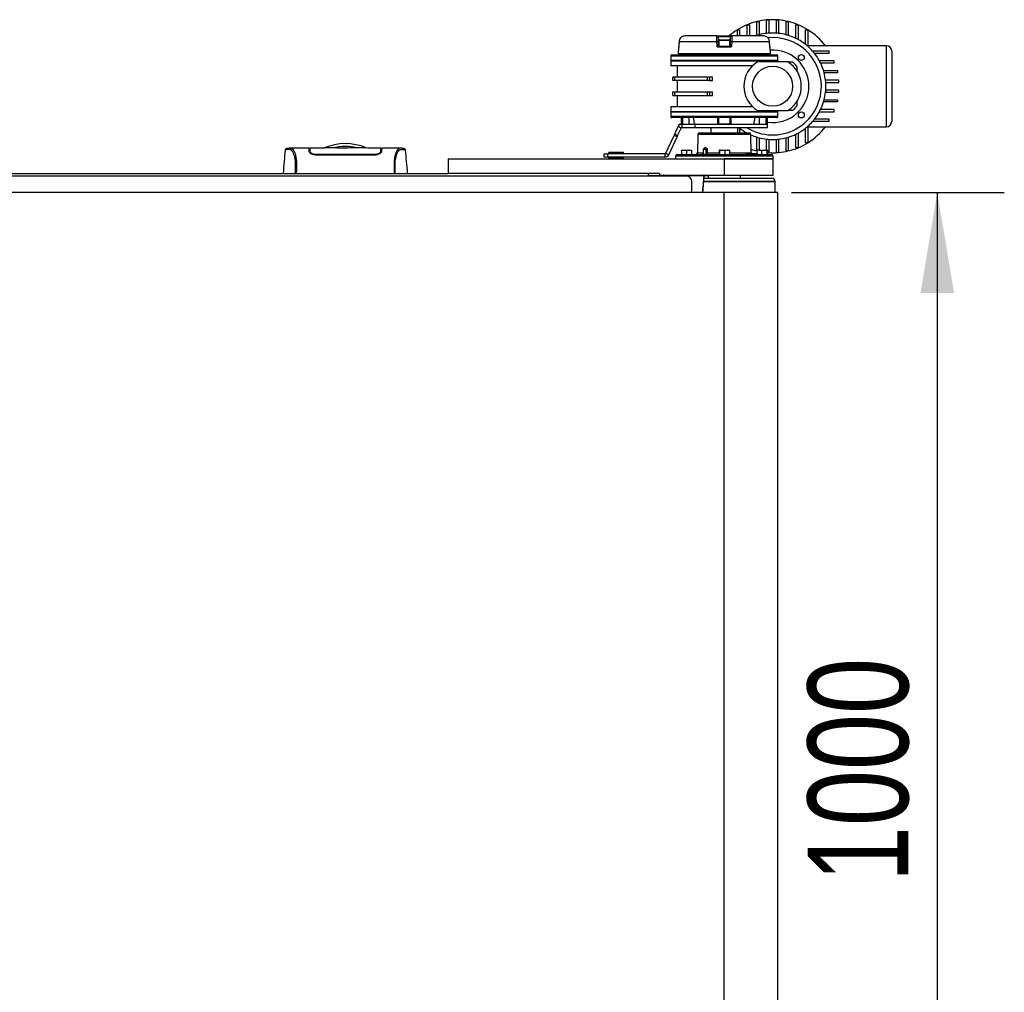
# Model space of a CAD drawing. Header units: millimetres. Extents: x 0 to 420, y 0 to 297.
# Tile 12 of 95: x 198 to 228, y 95 to 124. Entities that reach past the tile are written whole.
import ezdxf

# ---------------------------------------------------------------- set-up
doc = ezdxf.new("R2010")
doc.units = ezdxf.units.MM
doc.layers.add('QUOTE', color=174, linetype='Continuous')
doc.styles.add('SLDTEXTSTYLE3', font='TXT', dxfattribs={"width": 0.75})
doc.dimstyles.new('SLDDIMSTYLE0', dxfattribs={"dimtxt": 3, "dimasz": 3, "dimexe": 0, "dimexo": 0.0625, "dimgap": 0.75, "dimtad": 1, "dimlfac": 30.949255, "dimrnd": 1e-09, "dimzin": 12, "dimdsep": 46, "dimtxsty": 'SLDTEXTSTYLE3', "dimsah": 1, "dimcen": 0.09, "dimadec": 0, "dimazin": 3, "dimtfac": 1, "dimtdec": 3, "dimtofl": 0, "dimtmove": 0, "dimatfit": 3, "dimfxl": 0, "dimfrac": 2, "dimtolj": 1, "dimtzin": 12, "dimarcsym": 0})

# ---------------------------------------------------------------- blocks, each defined once
blk = doc.blocks.new('_D_1')
at = {"layer": 'QUOTE'}
for p, q in [((221.333, 119.08), (227.688, 119.08)), ((225.688, 119.08), (225.688, 86.769)), ((221.333, 86.769), (227.688, 86.769))]:
    blk.add_line(p, q, dxfattribs=at)
for points in [[(225.688, 119.08), (225.188, 116.08), (226.188, 116.08)], [(225.688, 86.769), (226.188, 89.769), (225.188, 89.769)]]:
    blk.add_solid(points, dxfattribs=at)
at = {"layer": 'QUOTE', "insert": (221.821, 98.491), "char_height": 3, "attachment_point": 1, "rotation": 90, "style": 'SLDTEXTSTYLE3'}
blk.add_mtext('1000', dxfattribs=at)

msp = doc.modelspace()

# ---------------------------------------------------------------- linework, layer by layer
at = {"color": 7, "linetype": 'Continuous', "lineweight": 25}
for p, q in [((220.01494, 124.08277), (220.07956, 124.08277)), ((220.01494, 123.7489), (220.01494, 124.08277)), ((220.07956, 124.08277), (220.07956, 123.7489)), ((220.30574, 124.17754), (220.37036, 124.17754)), ((220.30574, 123.76553), (220.30574, 124.17754)), ((220.37036, 124.17754), (220.37036, 123.78397)), ((220.59654, 124.2256), (220.66116, 124.2256)), ((220.59654, 123.82617), (220.59654, 124.2256)), ((220.66116, 124.2256), (220.66116, 123.83211)), ((220.88734, 124.2256), (220.95196, 124.2256)), ((220.88734, 123.83211), (220.88734, 124.2256)), ((220.95196, 124.2256), (220.95196, 123.82617)), ((221.17813, 124.17754), (221.24276, 124.17754)), ((221.17813, 123.78397), (221.17813, 124.17754)), ((221.24276, 124.17754), (221.24276, 123.76553)), ((221.46893, 124.08277), (221.53356, 124.08277)), ((221.46893, 123.67632), (221.46893, 124.08277)), ((221.53356, 124.08277), (221.53356, 123.64308)), ((219.11564, 123.7489), (218.16094, 123.7489)), ((219.11564, 123.7489), (219.55072, 123.7489)), ((219.51841, 123.71715), (219.14795, 123.71715)), ((220.50542, 123.7489), (219.55072, 123.7489)), ((219.72414, 123.93343), (219.78876, 123.93343)), ((219.72414, 123.7489), (219.72414, 123.93343)), ((219.78876, 123.93343), (219.78876, 123.7489)), ((221.75973, 123.93343), (221.82435, 123.93343)), ((221.75973, 123.49382), (221.75973, 123.93343)), ((221.82435, 123.93343), (221.82435, 123.43993)), ((217.9618, 123.40991), (217.9601, 123.21577)), ((217.97219, 123.40991), (217.9618, 123.40991)), ((217.97968, 123.45753), (217.97927, 123.45763)), ((217.98086, 123.5729), (217.97952, 123.4577)), ((219.11296, 123.57274), (217.98104, 123.57274)), ((219.11502, 123.45753), (219.11296, 123.57274)), ((219.15046, 123.57302), (219.15247, 123.45782)), ((219.15247, 123.45782), (219.17162, 123.45782)), ((219.5017, 123.40991), (219.16465, 123.40991)), ((219.16862, 123.44194), (219.49773, 123.44194)), ((219.17162, 123.61642), (219.17162, 123.44194)), ((219.49474, 123.61642), (219.17162, 123.61642)), ((219.19101, 123.63581), (219.47535, 123.63581)), ((219.49474, 123.44194), (219.49474, 123.61642)), ((219.49474, 123.45782), (219.51389, 123.45782)), ((219.51389, 123.45782), (219.5159, 123.57302)), ((219.5534, 123.57274), (219.55133, 123.45753)), ((220.68532, 123.57274), (219.5534, 123.57274)), ((220.6855, 123.57284), (220.68549, 123.5729)), ((220.68684, 123.4577), (220.6855, 123.57277)), ((220.68708, 123.45764), (220.68668, 123.45753)), ((220.70456, 123.40991), (220.69417, 123.40991)), ((220.70625, 123.21577), (220.70456, 123.40991)), ((224.1669, 123.4581), (221.82435, 123.4581)), ((224.1669, 123.4581), (224.1669, 121.03478)), ((217.73379, 123.15114), (217.73379, 123.0219)), ((217.73379, 123.15114), (220.93257, 123.15114)), ((217.7661, 123.18346), (220.90026, 123.18346)), ((219.33318, 123.21577), (217.9601, 123.21577)), ((217.97612, 123.21577), (217.97612, 123.19961)), ((219.33318, 123.19961), (217.97612, 123.19961)), ((218.04074, 123.19961), (218.04074, 123.18346)), ((218.05141, 123.19961), (218.05141, 123.18346)), ((218.08345, 123.19961), (218.08345, 123.18346)), ((218.28307, 123.19961), (218.28307, 123.18346)), ((218.41737, 123.19961), (218.41432, 123.18346)), ((219.13931, 123.18346), (219.13931, 123.19961)), ((219.16748, 123.18346), (219.16748, 123.19961)), ((220.70625, 123.21577), (219.33318, 123.21577)), ((220.69024, 123.19961), (219.33318, 123.19961)), ((219.49888, 123.19961), (219.49888, 123.18346)), ((219.52704, 123.19961), (219.52704, 123.18346)), ((220.25203, 123.18346), (220.24899, 123.19961)), ((220.38329, 123.19961), (220.38329, 123.18346)), ((220.58291, 123.18346), (220.58291, 123.19961)), ((220.61495, 123.18346), (220.61495, 123.19961)), ((220.62562, 123.18346), (220.62562, 123.19961)), ((220.69024, 123.19961), (220.69024, 123.21577)), ((220.93257, 123.0219), (220.93257, 123.15114)), ((222.46124, 123.29654), (221.96774, 123.29654)), ((222.02163, 123.23192), (222.46124, 123.23192)), ((222.46124, 123.23192), (222.46124, 123.29654)), ((224.32845, 123.29654), (224.32845, 121.19633)), ((217.73379, 123.0219), (217.74994, 123.00575)), ((217.73379, 123.0219), (220.93257, 123.0219)), ((217.73379, 123.00575), (217.73379, 122.86035)), ((217.73379, 123.00575), (219.33318, 123.00575)), ((220.17737, 122.86035), (217.73379, 122.86035)), ((217.92765, 122.86035), (217.92765, 122.52011)), ((219.33318, 123.00575), (220.93257, 123.00575)), ((221.2266, 122.97343), (220.32189, 122.97343)), ((220.91642, 123.00575), (220.93257, 123.0219)), ((220.93257, 122.97343), (220.93257, 123.00575)), ((221.23226, 122.97343), (221.36541, 122.97343)), ((221.50124, 122.8376), (221.50124, 122.69842)), ((222.61058, 123.00575), (222.17088, 123.00575)), ((222.20413, 122.94112), (222.61058, 122.94112)), ((222.61058, 122.94112), (222.61058, 123.00575)), ((217.79841, 122.41672), (217.79841, 122.52011)), ((217.84794, 122.52011), (217.79841, 122.52011)), ((217.84794, 122.52011), (217.84794, 122.41672)), ((218.83365, 122.52011), (217.84794, 122.52011)), ((218.83365, 122.41672), (218.83365, 122.52011)), ((218.89028, 122.52011), (218.83365, 122.52011)), ((218.89028, 122.52011), (218.89028, 122.41672)), ((218.97545, 122.52011), (218.89028, 122.52011)), ((218.97545, 122.41672), (218.97545, 122.52011)), ((222.29334, 122.71495), (222.70535, 122.71495)), ((222.70535, 122.65032), (222.31178, 122.65032)), ((222.70535, 122.71495), (222.70535, 122.65032)), ((217.84794, 122.41672), (217.79841, 122.41672)), ((218.83365, 122.41672), (217.84794, 122.41672)), ((217.92765, 122.41672), (217.92765, 122.07616)), ((218.89028, 122.41672), (218.83365, 122.41672)), ((218.89028, 122.41672), (218.97545, 122.41672)), ((222.75341, 122.42415), (222.35398, 122.42415)), ((222.35992, 122.35953), (222.75341, 122.35953)), ((222.75341, 122.35953), (222.75341, 122.42415)), ((217.79841, 121.97276), (217.79841, 122.07616)), ((217.79841, 122.07616), (217.84794, 122.07616)), ((217.79841, 121.97276), (217.84794, 121.97276)), ((217.84794, 122.07616), (217.84794, 121.97276)), ((217.84794, 122.07616), (218.83365, 122.07616)), ((217.84794, 121.97276), (218.83365, 121.97276)), ((217.92765, 121.97276), (217.92765, 121.63253)), ((218.83365, 121.97276), (218.83365, 122.07616)), ((218.83365, 122.07616), (218.89028, 122.07616)), ((218.83365, 121.97276), (218.89028, 121.97276)), ((218.89028, 122.07616), (218.89028, 121.97276)), ((218.89028, 122.07616), (218.97545, 122.07616)), ((218.89028, 121.97276), (218.97545, 121.97276)), ((218.97545, 121.97276), (218.97545, 122.07616)), ((222.35398, 122.06873), (222.75341, 122.06873)), ((222.75341, 122.13335), (222.35992, 122.13335)), ((222.75341, 122.06873), (222.75341, 122.13335)), ((221.50124, 121.80097), (221.50124, 121.65527)), ((222.70535, 121.77793), (222.29334, 121.77793)), ((222.31178, 121.84255), (222.70535, 121.84255)), ((222.70535, 121.84255), (222.70535, 121.77793)), ((217.73379, 121.63253), (217.73379, 121.48713)), ((220.17737, 121.63253), (217.73379, 121.63253)), ((217.74994, 121.48713), (217.73379, 121.47098)), ((220.93257, 121.48713), (217.73379, 121.48713)), ((217.73379, 121.47098), (217.73379, 121.34173)), ((220.93257, 121.47098), (217.73379, 121.47098)), ((220.32189, 121.51944), (221.2266, 121.51944)), ((220.93257, 121.47098), (220.91642, 121.48713)), ((220.93257, 121.48713), (220.93257, 121.51944)), ((220.93257, 121.34173), (220.93257, 121.47098)), ((221.36541, 121.51944), (221.23226, 121.51944)), ((222.17088, 121.48713), (222.61058, 121.48713)), ((222.61058, 121.55175), (222.20413, 121.55175)), ((222.61058, 121.48713), (222.61058, 121.55175)), ((220.93257, 121.34173), (217.73379, 121.34173)), ((220.90026, 121.30942), (217.7661, 121.30942)), ((217.98141, 121.07627), (217.98141, 121.11555)), ((217.98141, 121.11555), (218.01372, 121.11555)), ((218.01372, 121.11555), (218.07305, 121.11555)), ((218.01372, 121.11555), (218.01372, 121.0999)), ((218.04074, 121.30942), (218.04074, 121.11555)), ((218.05141, 121.30942), (218.05141, 121.11555)), ((218.07305, 121.01862), (218.07305, 121.11555)), ((218.07305, 121.11555), (218.46002, 121.11555)), ((218.08345, 121.30942), (218.08345, 121.11555)), ((218.28307, 121.11555), (218.28307, 121.30942)), ((218.46002, 121.01862), (218.46002, 121.11555)), ((218.46002, 121.11555), (220.62562, 121.11555)), ((219.13931, 121.11555), (219.13931, 121.30942)), ((219.16748, 121.11555), (219.16748, 121.30942)), ((219.49888, 121.11555), (219.16748, 121.11555)), ((219.49888, 121.30942), (219.49888, 121.11555)), ((219.52704, 121.30942), (219.52704, 121.11555)), ((220.38329, 121.11555), (220.38329, 121.30942)), ((220.58291, 121.11555), (220.58291, 121.30942)), ((220.61495, 121.11555), (220.61495, 121.30942)), ((220.62562, 121.11555), (220.61495, 121.11555)), ((220.62562, 121.11555), (220.62562, 121.30942)), ((220.62562, 121.01862), (220.62562, 121.11555)), ((221.82435, 121.05295), (221.82435, 120.55945)), ((222.46124, 121.19633), (221.96774, 121.19633)), ((222.46124, 121.26095), (222.02163, 121.26095)), ((222.46124, 121.19633), (222.46124, 121.26095)), ((217.585, 120.2455), (217.83453, 120.78062)), ((217.83453, 120.78062), (217.85298, 120.82018)), ((217.92238, 120.73965), (217.83453, 120.78062)), ((217.85298, 120.82018), (217.95592, 121.04093)), ((217.85298, 120.82018), (217.94083, 120.77922)), ((217.94083, 120.77922), (217.92238, 120.73965)), ((217.94083, 120.77922), (218.04377, 120.99997)), ((218.04377, 120.99997), (217.95592, 121.04093)), ((218.07305, 121.01862), (218.46002, 121.01862)), ((218.46002, 121.01862), (220.62562, 121.01862)), ((218.53811, 120.80945), (218.52849, 120.25847)), ((219.33318, 120.80945), (218.53811, 120.80945)), ((218.58657, 120.85707), (220.07979, 120.85707)), ((218.92929, 121.01862), (218.92929, 120.85707)), ((220.12825, 120.80945), (219.33318, 120.80945)), ((219.73707, 120.85707), (219.73707, 121.01862)), ((219.78876, 120.99906), (219.78876, 120.85707)), ((220.13787, 120.25847), (220.12825, 120.80945)), ((221.46893, 120.41011), (221.46893, 120.81656)), ((221.53356, 120.8498), (221.53356, 120.41011)), ((221.75973, 120.55945), (221.75973, 120.99906)), ((221.82435, 121.03478), (224.1669, 121.03478)), ((217.67285, 120.20454), (217.92238, 120.73965)), ((220.30574, 120.33318), (220.30574, 120.72735)), ((220.37036, 120.7089), (220.37036, 120.34009)), ((220.59654, 120.34009), (220.59654, 120.6667)), ((220.66116, 120.66077), (220.66116, 120.26728)), ((220.88734, 120.26728), (220.88734, 120.66077)), ((220.95196, 120.6667), (220.95196, 120.26728)), ((221.17813, 120.31533), (221.17813, 120.7089)), ((221.24276, 120.72735), (221.24276, 120.31533)), ((221.82435, 120.55945), (221.75973, 120.55945)), ((206.23106, 120.34001), (206.23094, 120.33987)), ((206.93996, 120.39641), (206.38406, 120.39641)), ((206.96312, 120.38025), (206.94024, 120.38025)), ((206.96829, 120.28274), (206.96297, 120.28277)), ((206.96412, 120.3223), (206.96433, 120.30976)), ((206.96442, 120.30461), (206.96479, 120.28394)), ((206.96793, 120.35116), (206.96795, 120.29173)), ((206.96863, 120.32816), (206.96911, 120.29078)), ((206.96915, 120.31156), (206.96921, 120.30814)), ((206.96932, 120.30161), (206.96921, 120.30814)), ((206.96932, 120.30161), (206.97008, 120.25746)), ((206.96938, 120.29835), (206.96942, 120.29608)), ((207.13579, 120.2108), (207.1358, 120.19407)), ((208.9129, 120.19394), (207.13579, 120.19394)), ((208.9129, 120.21079), (208.91289, 120.19409)), ((209.07909, 120.2812), (209.07878, 120.25774)), ((209.07937, 120.3016), (209.07909, 120.2812)), ((209.08076, 120.35295), (209.08073, 120.29173)), ((209.10845, 120.38025), (209.08559, 120.38025)), ((209.66495, 120.39641), (209.10873, 120.39641)), ((209.66916, 120.39609), (209.66495, 120.39609)), ((209.81763, 120.34001), (209.81775, 120.33987)), ((215.74786, 120.12991), (215.74786, 120.22685)), ((215.74786, 120.22685), (215.8448, 120.22685)), ((215.8448, 120.22685), (215.8448, 120.12991)), ((217.55572, 120.22685), (215.8448, 120.22685)), ((215.88247, 120.26919), (215.8807, 120.23526)), ((215.8807, 120.23526), (216.32227, 120.23526)), ((216.3241, 120.26919), (215.88247, 120.26919)), ((216.31942, 120.22846), (215.88715, 120.22846)), ((215.88893, 120.27531), (216.31764, 120.27531)), ((215.90619, 120.22846), (215.90619, 120.22685)), ((216.30038, 120.22685), (216.30038, 120.22846)), ((216.32227, 120.23526), (216.32587, 120.23526)), ((216.32587, 120.23526), (216.3241, 120.26919)), ((217.55572, 120.22685), (217.55572, 120.12991)), ((217.585, 120.2455), (217.67285, 120.20454)), ((217.92907, 120.21085), (220.73729, 120.21085)), ((218.12643, 120.34009), (218.0523, 120.33169)), ((218.0523, 120.33169), (218.0523, 120.21085)), ((218.05317, 120.34009), (218.05316, 120.34009)), ((218.05318, 120.34009), (218.12643, 120.34009)), ((218.20055, 120.33169), (218.12643, 120.34009)), ((218.12643, 120.34009), (218.27555, 120.34009)), ((218.27555, 120.34009), (218.20055, 120.33169)), ((218.20055, 120.33169), (218.20055, 120.21085)), ((218.35054, 120.33169), (218.27555, 120.34009)), ((218.27555, 120.34009), (218.35142, 120.34009)), ((218.35054, 120.33169), (218.35054, 120.21085)), ((218.35143, 120.34009), (218.35142, 120.34009)), ((218.35229, 120.33169), (218.35229, 120.21085)), ((218.52849, 120.25847), (218.7119, 120.25847)), ((218.70878, 120.23978), (218.70806, 120.21085)), ((218.7119, 120.25847), (218.71423, 120.35709)), ((218.78915, 120.35709), (218.71423, 120.35709)), ((218.78577, 120.40471), (218.74687, 120.40471)), ((218.7894, 120.21313), (218.78915, 120.35709)), ((218.79387, 120.35739), (218.79388, 120.3574)), ((218.79415, 120.21445), (218.79389, 120.3574)), ((218.82166, 120.35709), (218.82177, 120.25847)), ((218.82177, 120.25847), (219.17741, 120.25847)), ((219.17741, 120.33169), (219.17741, 120.21085)), ((219.18457, 120.34009), (219.26961, 120.34009)), ((219.26961, 120.34009), (219.19172, 120.33169)), ((219.19172, 120.33169), (219.19172, 120.21085)), ((219.34749, 120.33169), (219.26961, 120.34009)), ((219.26961, 120.34009), (219.41822, 120.34009)), ((219.41822, 120.34009), (219.34749, 120.33169)), ((219.34749, 120.33169), (219.34749, 120.21085)), ((219.48895, 120.33169), (219.41822, 120.34009)), ((219.41822, 120.34009), (219.48214, 120.34009)), ((219.48282, 120.3399), (219.48231, 120.34009)), ((219.48895, 120.33169), (219.48895, 120.21085)), ((219.48895, 120.25847), (220.13787, 120.25847)), ((219.98898, 120.227), (219.9887, 120.21085)), ((219.99992, 120.227), (219.98898, 120.227)), ((219.99992, 120.227), (219.99995, 120.21085)), ((220.00832, 120.227), (219.99992, 120.227)), ((220.00832, 120.227), (220.00835, 120.21085)), ((220.01728, 120.227), (220.00832, 120.227)), ((220.01757, 120.21085), (220.01728, 120.227)), ((220.06325, 120.227), (220.06297, 120.21085)), ((220.06402, 120.227), (220.06325, 120.227)), ((220.06402, 120.227), (220.06376, 120.21085)), ((220.15451, 120.227), (220.06402, 120.227)), ((220.15451, 120.227), (220.15425, 120.21085)), ((220.17063, 120.227), (220.15451, 120.227)), ((220.17063, 120.227), (220.17083, 120.21085)), ((220.20029, 120.227), (220.17063, 120.227)), ((220.20029, 120.227), (220.20049, 120.21085)), ((220.20319, 120.227), (220.20029, 120.227)), ((220.20347, 120.21085), (220.20319, 120.227)), ((220.20424, 120.227), (220.20319, 120.227)), ((220.25574, 120.227), (220.25546, 120.21085)), ((220.2618, 120.227), (220.25574, 120.227)), ((220.2618, 120.227), (220.26169, 120.21085)), ((220.31014, 120.227), (220.2618, 120.227)), ((220.37246, 120.34009), (220.30452, 120.33169)), ((220.30452, 120.33169), (220.30452, 120.227)), ((220.31014, 120.227), (220.31003, 120.21085)), ((220.32097, 120.227), (220.31014, 120.227)), ((220.37246, 120.34009), (220.31494, 120.34009)), ((220.32097, 120.227), (220.32117, 120.21085)), ((220.33104, 120.227), (220.32097, 120.227)), ((220.33104, 120.227), (220.33124, 120.21085)), ((220.33394, 120.227), (220.33104, 120.227)), ((220.33422, 120.21085), (220.33394, 120.227)), ((220.44041, 120.33169), (220.37246, 120.34009)), ((220.37246, 120.34009), (220.52018, 120.34009)), ((220.52018, 120.34009), (220.44041, 120.33169)), ((220.44041, 120.33169), (220.44041, 120.21085)), ((220.59995, 120.33169), (220.52018, 120.34009)), ((220.52018, 120.34009), (220.61178, 120.34009)), ((220.55566, 120.34009), (220.6236, 120.33169)), ((220.59995, 120.33169), (220.59995, 120.21085)), ((220.61462, 120.33957), (220.61319, 120.34009)), ((220.6236, 120.33169), (220.6236, 120.21085)), ((220.66116, 120.26728), (220.6236, 120.26728)), ((220.95196, 120.26728), (220.88734, 120.26728)), ((221.24276, 120.31533), (221.17813, 120.31533)), ((221.53356, 120.41011), (221.46893, 120.41011)), ((211.09389, 120.0816), (211.09389, 119.64541)), ((211.09389, 120.0816), (219.33318, 120.0816)), ((215.8448, 120.12991), (215.74786, 120.12991)), ((217.55572, 120.12991), (215.8448, 120.12991)), ((215.8807, 120.1215), (215.88247, 120.08757)), ((216.32587, 120.1215), (215.8807, 120.1215)), ((215.88247, 120.08757), (216.3241, 120.08757)), ((215.88715, 120.1283), (216.31942, 120.1283)), ((215.90619, 120.12991), (215.90619, 120.1283)), ((216.30038, 120.1283), (216.30038, 120.12991)), ((216.3241, 120.08757), (216.32587, 120.1215)), ((217.88061, 120.16323), (217.87919, 120.0816)), ((219.33318, 120.16323), (217.88061, 120.16323)), ((220.78575, 120.16323), (219.33318, 120.16323)), ((220.78717, 120.0816), (219.33318, 120.0816)), ((219.33318, 120.0816), (219.33318, 119.59694)), ((219.33318, 120.0816), (220.78717, 120.0816)), ((220.78717, 120.0816), (220.78575, 120.16323)), ((220.78717, 119.59694), (220.78717, 120.0816)), ((66.0177, 119.64541), (211.09389, 119.64541)), ((217.39452, 119.64541), (211.09389, 119.64541)), ((217.07141, 119.56463), (217.07141, 119.64541)), ((217.39452, 119.64541), (217.39452, 119.59694)), ((217.39452, 119.59694), (219.33318, 119.59694)), ((217.51418, 119.5805), (217.51445, 119.56463)), ((217.51435, 119.58314), (217.5145, 119.58402)), ((217.53033, 119.5805), (217.53033, 119.59694)), ((217.53033, 119.5805), (218.72061, 119.5805)), ((217.53061, 119.56463), (217.53033, 119.5805)), ((218.72061, 119.5805), (218.72061, 119.59694)), ((218.73612, 119.5805), (218.84851, 119.5805)), ((218.84851, 119.59694), (218.84851, 119.50001)), ((219.33318, 119.59694), (220.78717, 119.59694)), ((219.81784, 119.50001), (219.81784, 119.59694)), ((218.2023, 119.56463), (165.32003, 119.56463)), ((217.49867, 119.57109), (217.07141, 119.57109)), ((217.49802, 119.56758), (217.49813, 119.56463)), ((218.36385, 119.07996), (218.36385, 119.40307)), ((218.71951, 119.40307), (220.85179, 119.40307)), ((220.85179, 119.40307), (218.71968, 119.40307)), ((218.72956, 119.50001), (220.75486, 119.50001)), ((220.85243, 119.07996), (220.85179, 119.40307)), ((219.33318, 119.07996), (57.7784, 119.07996)), ((219.33318, 86.76901), (219.33318, 119.07996)), ((220.93257, 119.07996), (219.33318, 119.07996)), ((220.93257, 86.76901), (220.93257, 119.07996))]:
    msp.add_line(p, q, dxfattribs=at)
at = {"color": 7, "linetype": 'Continuous', "lineweight": 25, "flags": 128}
for points in [[(220.30574, 123.76553), (220.27676, 123.75629), (220.25486, 123.7489)], [(217.97927, 123.45763), (217.97932, 123.45766), (217.97952, 123.4577)], [(217.98104, 123.57274), (217.98028, 123.50813), (217.97968, 123.45753)], [(217.98104, 123.57274), (217.98067, 123.57286), (217.98087, 123.5729)], [(220.6855, 123.5729), (220.68569, 123.57286), (220.68532, 123.57274)], [(220.68668, 123.45753), (220.68592, 123.52214), (220.68532, 123.57274)], [(220.68684, 123.4577), (220.68703, 123.45766), (220.68708, 123.45764)], [(206.38873, 120.39634), (206.40447, 120.39521), (206.41991, 120.39183), (206.43665, 120.38359), (206.44098, 120.38036), (206.44688, 120.37513), (206.45216, 120.36966), (206.45357, 120.36807), (206.45396, 120.36761), (206.45408, 120.36747), (206.45413, 120.36742), (206.45414, 120.3674), (206.45415, 120.3674), (206.45415, 120.36739), (206.45415, 120.36739), (206.45415, 120.36739), (206.45415, 120.36739), (206.45415, 120.36739), (206.45415, 120.36739), (206.47138, 120.34473), (206.48789, 120.31783), (206.50584, 120.2814), (206.52264, 120.23801), (206.53724, 120.18934), (206.55017, 120.13187), (206.56081, 120.06431), (206.56812, 119.98929), (206.57184, 119.90798), (206.57189, 119.82358), (206.56857, 119.73667), (206.56194, 119.64541)]]:
    msp.add_lwpolyline(points, dxfattribs=at)
at = {"color": 7, "linetype": 'Continuous', "lineweight": 25}
for centre, radius in [((221.63102, 123.10321), 0.08886), ((220.77425, 122.24644), 0.59775), ((221.63102, 121.38966), 0.08886)]:
    msp.add_circle(centre, radius, dxfattribs=at)
for centre, radius, start, end in [((220.77425, 122.24644), 1.98712, 112.464679, 121.901144), ((220.77425, 122.24644), 1.98712, 103.637155, 112.464679), ((220.77425, 122.24644), 1.98712, 95.130868, 103.637155), ((220.77425, 122.24644), 1.98712, 84.869132, 95.130868), ((220.77425, 122.24644), 1.98712, 76.362845, 84.869132), ((220.77425, 122.24644), 1.98712, 67.535321, 76.362845), ((220.77425, 122.24644), 1.98712, 58.098856, 67.535321), ((219.11564, 123.71659), 0.03231, 1, 90), ((220.77425, 122.24644), 1.98712, 121.901144, 130.878635), ((219.55072, 123.71659), 0.03231, 90, 179), ((220.77425, 122.24644), 1.5897, 104.718191, 107.140475), ((220.77425, 122.24644), 1.5897, 96.418432, 104.718191), ((220.77425, 122.24644), 1.5897, 94.079365, 96.418432), ((220.77425, 122.24644), 1.45399, 0, 95.435486), ((220.77425, 122.24644), 1.5897, 85.920635, 94.079365), ((220.77425, 122.24644), 1.5897, 83.581568, 85.920635), ((220.77425, 122.24644), 1.5897, 75.281809, 83.581568), ((220.77425, 122.24644), 1.5897, 72.859525, 75.281809), ((220.77425, 122.24644), 1.5897, 64.087892, 72.859525), ((220.77425, 122.24644), 1.98712, 37.571869, 58.098856), ((217.99411, 123.40963), 0.03231, 120.228465, 179.5), ((218.00469, 123.40964), 0.0325, 152.086988, 179.516), ((219.13804, 122.73156), 0.84155, 89.154074, 91.707464), ((219.14009, 122.61558), 0.84233, 89.15764, 91.705105), ((219.23261, 123.41775), 0.0684, 159.288132, 186.578748), ((219.19101, 123.61642), 0.01939, 90, 180), ((219.47535, 123.61642), 0.01939, 0, 90), ((219.43375, 123.41775), 0.0684, 353.421252, 20.711868), ((219.52627, 122.61558), 0.84233, 88.294895, 90.84236), ((219.52832, 122.73156), 0.84155, 88.292536, 90.845926), ((220.67225, 123.40963), 0.03231, 0.5, 59.656256), ((220.66166, 123.40964), 0.0325, 0.484851, 26.637265), ((220.77425, 122.24644), 1.5897, 61.468472, 64.087892), ((220.77425, 122.24644), 1.5897, 51.689802, 61.468472), ((220.77425, 122.24644), 1.5897, 48.65671, 51.689802), ((220.77425, 122.24644), 1.5897, 41.34329, 48.65671), ((224.1669, 123.29654), 0.16155, 360, 90), ((217.7661, 123.15114), 0.03231, 90, 180), ((220.77425, 122.24644), 1.08242, 0, 93.652837), ((220.90026, 123.15114), 0.03231, 360, 90), ((220.77425, 122.24644), 1.5897, 38.310198, 41.34329), ((220.77425, 122.24644), 1.5897, 28.531528, 38.310198), ((220.77425, 122.24644), 0.85624, 121.890792, 238.109208), ((220.77425, 122.24644), 0.85624, 301.890792, 58.109208), ((220.77425, 122.24644), 0.93702, 39.116744, 50.883256), ((220.77425, 122.24644), 1.5897, 25.912108, 28.531528), ((220.77425, 122.24644), 1.5897, 17.140475, 25.912108), ((220.77425, 122.24644), 1.5897, 14.718191, 17.140475), ((220.77425, 122.24644), 1.5897, 6.418432, 14.718191), ((220.77425, 122.24644), 1.45399, 237.612461, 0), ((220.77425, 122.24644), 1.08242, 262.107584, 0), ((220.77425, 122.24644), 1.5897, 4.079365, 6.418432), ((220.77425, 122.24644), 1.5897, 355.920635, 4.079365), ((220.77425, 122.24644), 1.5897, 345.281809, 353.581568), ((220.77425, 122.24644), 1.5897, 353.581568, 355.920635), ((220.77425, 122.24644), 0.93702, 309.116744, 320.883256), ((220.77425, 122.24644), 1.5897, 334.087892, 342.859525), ((220.77425, 122.24644), 1.5897, 342.859525, 345.281809), ((220.77425, 122.24644), 1.5897, 321.689802, 331.468472), ((220.77425, 122.24644), 1.5897, 331.468472, 334.087892), ((217.7661, 121.34173), 0.03231, 180, 270), ((220.90026, 121.34173), 0.03231, 270, 360), ((220.77425, 122.24644), 1.5897, 308.310198, 311.34329), ((220.77425, 122.24644), 1.5897, 311.34329, 318.65671), ((220.77425, 122.24644), 1.5897, 318.65671, 321.689802), ((224.1669, 121.19633), 0.16155, 270, 360), ((218.58657, 120.8086), 0.04847, 90, 179), ((220.77425, 122.24644), 1.5897, 230.566085, 231.689802), ((220.77425, 122.24644), 1.5897, 231.689802, 240.924929), ((220.07979, 120.8086), 0.04847, 1, 90), ((220.77425, 122.24644), 1.5897, 246.034036, 252.859525), ((220.77425, 122.24644), 1.5897, 287.140475, 295.912108), ((220.77425, 122.24644), 1.5897, 295.912108, 298.531528), ((220.77425, 122.24644), 1.5897, 298.531528, 308.310198), ((220.77425, 122.24644), 1.98712, 301.901144, 322.428131), ((208.02434, 118.91841), 1.61555, 67.268445, 112.912448), ((220.77425, 122.24644), 1.5897, 252.859525, 255.281809), ((220.77425, 122.24644), 1.5897, 255.281809, 263.581568), ((220.77425, 122.24644), 1.5897, 263.581568, 265.920635), ((220.77425, 122.24644), 1.5897, 265.920635, 274.079365), ((220.77425, 122.24644), 1.5897, 274.079365, 276.418432), ((220.77425, 122.24644), 1.5897, 276.418432, 284.718191), ((220.77425, 122.24644), 1.5897, 284.718191, 287.140475), ((220.77425, 122.24644), 1.98712, 292.464679, 301.901144), ((208.02434, 118.91841), 1.53227, 76.586674, 103.444717), ((215.88715, 120.23492), 0.00646, 177, 270), ((215.88893, 120.26885), 0.00646, 90, 177), ((216.31764, 120.26885), 0.00646, 3, 90), ((216.31942, 120.23492), 0.00646, 270, 3), ((217.55572, 120.25916), 0.03231, 270, 335), ((217.55572, 120.25916), 0.12924, 270, 335), ((217.92907, 120.16238), 0.04847, 90, 179), ((218.48003, 120.25931), 0.04847, 270, 359), ((218.79001, 120.3812), 0.02413, 267.942498, 279.198896), ((220.77425, 122.24644), 1.98712, 251.265394, 256.362845), ((220.18632, 120.25931), 0.04847, 181, 221.810315), ((220.77425, 122.24644), 1.98712, 265.652231, 275.130868), ((220.73729, 120.16238), 0.04847, 1, 90), ((220.77425, 122.24644), 1.98712, 275.130868, 283.637155), ((220.77425, 122.24644), 1.98712, 283.637155, 292.464679), ((215.88715, 120.12183), 0.00646, 90, 183), ((215.88893, 120.08791), 0.00646, 183, 257.312592), ((216.31764, 120.08791), 0.00646, 282.687408, 357), ((216.31942, 120.12183), 0.00646, 357, 90), ((217.4995, 119.58228), 0.01478, 264.252632, 353.075499), ((217.49867, 119.58725), 0.01616, 270, 348.463041), ((217.53033, 119.58078), 0.01616, 90, 181), ((217.52225, 119.81197), 0.23161, 268.001617, 271.998383), ((218.72061, 119.58078), 0.01616, 354.81058, 90), ((218.74255, 119.76947), 0.19024, 263.377826, 268.237983), ((218.2023, 119.40307), 0.16155, 0, 90), ((220.75486, 119.40307), 0.09693, 0, 90)]:
    msp.add_arc(centre, radius, start, end, dxfattribs=at)
for points, knots in [([(218.16094, 123.7489), (218.14048, 123.74688), (218.09954, 123.74285), (218.04509, 123.71139), (218.00444, 123.66523), (217.98408, 123.61594), (217.98185, 123.58433), (217.98104, 123.57274)], [0, 0, 0, 0, 0.21982892, 0.43999401, 0.65884934, 0.87496666, 1, 1, 1, 1]), ([(219.11296, 123.57274), (219.11273, 123.59253), (219.11226, 123.6321), (219.1123, 123.68465), (219.11298, 123.72448), (219.11417, 123.74581), (219.11522, 123.74802), (219.11564, 123.7489)], [0, 0, 0, 0, 0.21287359, 0.42546251, 0.63920635, 0.85549824, 1, 1, 1, 1]), ([(219.14795, 123.71715), (219.14796, 123.71643), (219.14799, 123.71463), (219.14829, 123.69719), (219.14886, 123.66462), (219.14961, 123.62161), (219.15018, 123.58922), (219.15046, 123.57302)], [0, 0, 0, 0, 0.14488136, 0.36155244, 0.57533965, 0.78764269, 1, 1, 1, 1]), ([(219.5159, 123.57302), (219.51606, 123.5825), (219.51651, 123.60839), (219.51722, 123.64873), (219.51788, 123.68649), (219.51833, 123.71221), (219.51838, 123.7155), (219.51841, 123.71715)], [0, 0, 0, 0, 0.1247127, 0.34042654, 0.55918865, 0.77962349, 1, 1, 1, 1]), ([(219.55072, 123.7489), (219.55134, 123.74688), (219.5526, 123.74285), (219.55371, 123.71139), (219.55415, 123.66523), (219.55395, 123.61594), (219.55355, 123.58433), (219.5534, 123.57274)], [0, 0, 0, 0, 0.21982892, 0.43999401, 0.65884934, 0.87496666, 1, 1, 1, 1]), ([(220.68532, 123.57274), (220.68315, 123.59253), (220.67881, 123.6321), (220.64787, 123.68465), (220.60264, 123.72448), (220.5523, 123.74581), (220.51883, 123.74802), (220.50542, 123.7489)], [0, 0, 0, 0, 0.21287359, 0.42546251, 0.63920635, 0.85549824, 1, 1, 1, 1]), ([(217.97968, 123.45753), (217.97953, 123.45213), (217.97923, 123.4413), (217.97773, 123.42702), (217.97575, 123.41627), (217.97379, 123.41069), (217.97264, 123.41013), (217.97219, 123.40991)], [0, 0, 0, 0, 0.21190404, 0.42486415, 0.64104474, 0.86118213, 1, 1, 1, 1]), ([(217.97892, 123.44871), (217.97884, 123.44643), (217.97859, 123.43995), (217.97763, 123.43168), (217.9767, 123.42588), (217.9761, 123.42364), (217.97616, 123.42384), (217.97618, 123.42388)], [0, 0, 0, 0, 0.17693847, 0.50463871, 0.77079622, 0.94793229, 1, 1, 1, 1]), ([(217.97924, 123.45762), (217.97925, 123.45699), (217.97926, 123.45394), (217.97907, 123.45102), (217.97892, 123.44871)], [0, 0, 0, 0, 0.20589298, 1, 1, 1, 1]), ([(219.16465, 123.40991), (219.15903, 123.41046), (219.14782, 123.41154), (219.13287, 123.41999), (219.12162, 123.43244), (219.11593, 123.44582), (219.11527, 123.45442), (219.11502, 123.45753)], [0, 0, 0, 0, 0.22191221, 0.44275024, 0.6617521, 0.8773894, 1, 1, 1, 1]), ([(219.15247, 123.45782), (219.15255, 123.45678), (219.15277, 123.45389), (219.15465, 123.44941), (219.15831, 123.44529), (219.16313, 123.44249), (219.16679, 123.44213), (219.16862, 123.44194)], [0, 0, 0, 0, 0.119476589, 0.332020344, 0.55185939, 0.775764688, 1, 1, 1, 1]), ([(219.49773, 123.44194), (219.49888, 123.44202), (219.50184, 123.4422), (219.5063, 123.44406), (219.51039, 123.44761), (219.51325, 123.45236), (219.51367, 123.45601), (219.51389, 123.45782)], [0, 0, 0, 0, 0.14001619, 0.36327889, 0.58147636, 0.79302006, 1, 1, 1, 1]), ([(219.55133, 123.45753), (219.55069, 123.45213), (219.54941, 123.4413), (219.5407, 123.42702), (219.52807, 123.41627), (219.51427, 123.41069), (219.50521, 123.41013), (219.5017, 123.40991)], [0, 0, 0, 0, 0.21190404, 0.42486415, 0.64104474, 0.86118213, 1, 1, 1, 1]), ([(220.69417, 123.40991), (220.69344, 123.41046), (220.692, 123.41154), (220.68978, 123.41999), (220.68795, 123.43244), (220.68693, 123.44582), (220.68674, 123.45442), (220.68668, 123.45753)], [0, 0, 0, 0, 0.22191221, 0.44275024, 0.6617521, 0.8773894, 1, 1, 1, 1]), ([(220.68751, 123.44709), (220.68736, 123.44921), (220.68712, 123.45261), (220.68715, 123.45625), (220.68716, 123.45763)], [0, 0, 0, 0, 0.62158321, 1, 1, 1, 1]), ([(220.69023, 123.42375), (220.69021, 123.42381), (220.69016, 123.42396), (220.68959, 123.42636), (220.68873, 123.43171), (220.68787, 123.439), (220.6876, 123.4449), (220.68751, 123.44709)], [0, 0, 0, 0, 0.10169302, 0.27100647, 0.51535631, 0.81957296, 1, 1, 1, 1]), ([(218.4501, 121.11555), (218.44222, 121.15912), (218.43065, 121.22316), (218.41828, 121.28852), (218.41432, 121.30942)], [0, 0, 0, 0, 0.680168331, 1, 1, 1, 1]), ([(220.21626, 121.11555), (220.22413, 121.15912), (220.23571, 121.22316), (220.24808, 121.28852), (220.25203, 121.30942)], [0, 0, 0, 0, 0.68016834, 1, 1, 1, 1]), ([(206.22715, 120.3402), (206.21742, 120.22881), (206.19718, 119.99721), (206.1769, 119.76562), (206.16637, 119.64541)], [0, 0, 0, 0, 0.48094895, 1, 1, 1, 1]), ([(206.38882, 120.39635), (206.37469, 120.39586), (206.34494, 120.39483), (206.30858, 120.38912), (206.28136, 120.38465), (206.26369, 120.38161), (206.25449, 120.37877), (206.23721, 120.37081), (206.23022, 120.34936), (206.22712, 120.33985)], [0, 0, 0, 0, 0.14962216, 0.31480836, 0.49545182, 0.64108218, 0.78518854, 0.90475494, 1, 1, 1, 1]), ([(206.53094, 119.64541), (206.53334, 119.67407), (206.53812, 119.73105), (206.54153, 119.81579), (206.54157, 119.89792), (206.53773, 119.97567), (206.53016, 120.04711), (206.5193, 120.11083), (206.50577, 120.16641), (206.48521, 120.22971), (206.45622, 120.28982), (206.42067, 120.34006), (206.38453, 120.36242), (206.33028, 120.36281), (206.27238, 120.3543), (206.23186, 120.34674), (206.23129, 120.34192), (206.23106, 120.34001)], [0, 0, 0, 0, 0.03293543, 0.06547319, 0.09814545, 0.13076322, 0.16326802, 0.19603503, 0.22873208, 0.26172606, 0.32742317, 0.39375449, 0.45898655, 0.52551088, 0.70472603, 0.88294372, 1, 1, 1, 1]), ([(206.38406, 120.39611), (206.38542, 120.39629), (206.38684, 120.39648), (206.38866, 120.39634), (206.38873, 120.39634)], [0, 0, 0, 0, 0.96013712, 1, 1, 1, 1]), ([(206.94328, 120.30146), (206.94249, 120.32403), (206.94088, 120.36984), (206.93999, 120.39576), (206.93994, 120.39685), (206.93996, 120.39639), (206.93996, 120.39638)], [0, 0, 0, 0, 0.33253016, 0.67483713, 0.99270757, 1, 1, 1, 1]), ([(206.94046, 120.38219), (206.94146, 120.38196), (206.94275, 120.38165), (206.95748, 120.3814), (206.96081, 120.38134)], [0, 0, 0, 0, 0.773369, 1, 1, 1, 1]), ([(207.13579, 120.19394), (207.117, 120.19518), (207.07948, 120.19765), (207.0284, 120.2155), (206.98446, 120.24062), (206.9511, 120.27152), (206.94589, 120.29147), (206.94328, 120.30146)], [0, 0, 0, 0, 0.17602394, 0.35136334, 0.54466667, 0.77179405, 1, 1, 1, 1]), ([(206.96479, 120.28394), (206.96675, 120.27422), (206.97018, 120.25731), (206.99216, 120.24), (207.00151, 120.23264)], [0, 0, 0, 0, 0.57480988, 1, 1, 1, 1]), ([(209.08102, 120.39587), (208.99708, 120.39832), (208.82542, 120.40333), (208.56463, 120.40396), (208.29755, 120.4038), (207.99869, 120.40349), (207.66939, 120.40342), (207.31603, 120.4046), (207.08252, 120.3987), (206.96768, 120.3958)], [0, 0, 0, 0, 0.12113183, 0.24774381, 0.37318266, 0.49813276, 0.66585272, 0.83566481, 1, 1, 1, 1]), ([(206.96778, 120.38986), (206.96788, 120.3838), (206.96799, 120.37679), (206.96816, 120.36358), (206.96819, 120.36177)], [0, 0, 0, 0, 0.86329129, 1, 1, 1, 1]), ([(206.96901, 120.31945), (206.96876, 120.33389), (206.96822, 120.36503), (206.96787, 120.38517), (206.96781, 120.38809), (206.96781, 120.38854)], [0, 0, 0, 0, 0.42234684, 0.91021093, 1, 1, 1, 1]), ([(206.96792, 120.36656), (206.96792, 120.36521), (206.96792, 120.36081), (206.96793, 120.35511), (206.96793, 120.35116)], [0, 0, 0, 0, 0.30662051, 1, 1, 1, 1]), ([(207.13579, 120.21079), (207.11972, 120.21177), (207.08798, 120.2137), (207.04431, 120.22783), (207.0064, 120.24814), (206.97632, 120.2746), (206.97172, 120.29235), (206.96932, 120.30161)], [0, 0, 0, 0, 0.17334583, 0.34244333, 0.53261108, 0.75610773, 1, 1, 1, 1]), ([(208.9129, 120.21078), (208.85192, 120.21075), (208.54703, 120.21061), (207.95466, 120.21024), (207.42327, 120.2106), (207.13579, 120.21079)], [0, 0, 0, 0, 0.10293933, 0.51469663, 1, 1, 1, 1]), ([(209.07937, 120.3016), (209.07701, 120.29245), (209.07228, 120.27411), (209.03841, 120.24478), (208.99208, 120.22228), (208.94668, 120.2119), (208.92161, 120.21107), (208.9129, 120.21078)], [0, 0, 0, 0, 0.24096485, 0.48337497, 0.7285961, 0.90568571, 1, 1, 1, 1]), ([(209.10541, 120.30146), (209.10248, 120.2908), (209.0966, 120.26948), (209.05692, 120.23467), (209.00335, 120.20769), (208.95119, 120.19527), (208.92266, 120.19428), (208.9129, 120.19394)], [0, 0, 0, 0, 0.24267004, 0.4850883, 0.73180572, 0.90817203, 1, 1, 1, 1]), ([(209.04874, 120.23319), (209.05801, 120.24092), (209.07866, 120.25814), (209.08204, 120.27477), (209.0839, 120.28394)], [0, 0, 0, 0, 0.44865939, 1, 1, 1, 1]), ([(209.07909, 120.2812), (209.0792, 120.28879), (209.07941, 120.30399), (209.07966, 120.31845), (209.07979, 120.32568)], [0, 0, 0, 0, 0.49955274, 1, 1, 1, 1]), ([(209.08102, 120.39652), (209.08102, 120.39632), (209.08101, 120.39592), (209.08091, 120.39019), (209.08057, 120.37046), (209.08003, 120.33979), (209.07957, 120.3132), (209.07937, 120.3016)], [0, 0, 0, 0, 0.19851654, 0.40682671, 0.6188004, 0.83361426, 1, 1, 1, 1]), ([(209.07975, 120.29007), (209.07991, 120.3048), (209.08012, 120.32334), (209.08036, 120.34569), (209.08043, 120.35147), (209.08046, 120.35418)], [0, 0, 0, 0, 0.6736969, 0.84772982, 1, 1, 1, 1]), ([(209.08076, 120.35295), (209.08076, 120.35702), (209.08076, 120.36225), (209.08077, 120.36592), (209.08077, 120.36674)], [0, 0, 0, 0, 0.77695019, 1, 1, 1, 1]), ([(209.08092, 120.3905), (209.08093, 120.39133), (209.08096, 120.39321), (209.08099, 120.39467), (209.08101, 120.39549)], [0, 0, 0, 0, 0.43951281, 1, 1, 1, 1]), ([(209.0839, 120.28394), (209.08434, 120.30887), (209.08489, 120.34043), (209.08508, 120.35132), (209.08512, 120.35361)], [0, 0, 0, 0, 0.78995763, 1, 1, 1, 1]), ([(209.08456, 120.38126), (209.09206, 120.38142), (209.10606, 120.38171), (209.10754, 120.38204), (209.10823, 120.38219)], [0, 0, 0, 0, 0.536196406, 1, 1, 1, 1]), ([(209.10873, 120.39627), (209.10873, 120.39631), (209.10875, 120.39681), (209.10869, 120.39534), (209.10848, 120.38947), (209.10777, 120.369), (209.10672, 120.33863), (209.10581, 120.31264), (209.10541, 120.30146)], [0, 0, 0, 0, 0.02175985, 0.22405071, 0.42672984, 0.63314278, 0.8422428, 1, 1, 1, 1]), ([(209.66495, 120.39609), (209.66122, 120.39615), (209.64858, 120.39635), (209.62434, 120.39321), (209.60092, 120.37609), (209.58304, 120.35325), (209.57202, 120.33709), (209.56028, 120.31742), (209.54804, 120.29368), (209.53647, 120.26682), (209.52646, 120.23976), (209.51855, 120.21519), (209.5112, 120.18901), (209.50444, 120.16122), (209.49616, 120.12129), (209.48727, 120.06514), (209.47997, 119.99012), (209.47624, 119.9091), (209.47626, 119.82434), (209.47951, 119.73612), (209.48431, 119.67603), (209.48675, 119.64541)], [0, 0, 0, 0, 0.04410353, 0.14951948, 0.25632536, 0.29580618, 0.33856228, 0.37355739, 0.42045531, 0.47076786, 0.50253416, 0.53585719, 0.56654231, 0.59634022, 0.628096, 0.68977273, 0.75268092, 0.81441027, 0.87472491, 0.93616443, 1, 1, 1, 1]), ([(209.51775, 119.64541), (209.51535, 119.67407), (209.51056, 119.73105), (209.50716, 119.81579), (209.50712, 119.89792), (209.51096, 119.97567), (209.51853, 120.04711), (209.52939, 120.11083), (209.54292, 120.16641), (209.56348, 120.22971), (209.59247, 120.28982), (209.62802, 120.34006), (209.66416, 120.36242), (209.71841, 120.36281), (209.77631, 120.3543), (209.81683, 120.34674), (209.8174, 120.34192), (209.81763, 120.34001)], [0, 0, 0, 0, 0.03293543, 0.06547319, 0.09814545, 0.13076322, 0.16326802, 0.19603503, 0.22873208, 0.26172606, 0.32742317, 0.39375449, 0.45898655, 0.52551088, 0.70472603, 0.88294372, 1, 1, 1, 1]), ([(209.82157, 120.33985), (209.81847, 120.34936), (209.81148, 120.37081), (209.7942, 120.37877), (209.785, 120.38161), (209.76733, 120.38465), (209.74011, 120.38912), (209.70375, 120.39483), (209.674, 120.39586), (209.65986, 120.39635)], [0, 0, 0, 0, 0.09524506, 0.21481146, 0.35891782, 0.50454818, 0.68519164, 0.85037784, 1, 1, 1, 1]), ([(209.88232, 119.64541), (209.87179, 119.76561), (209.85151, 119.9972), (209.83127, 120.22881), (209.82154, 120.3402)], [0, 0, 0, 0, 0.51903279, 1, 1, 1, 1]), ([(218.0523, 120.33169), (218.05236, 120.33273), (218.05265, 120.33775), (218.05294, 120.33905), (218.05318, 120.34009)], [0, 0, 0, 0, 0.20618569, 1, 1, 1, 1]), ([(218.35142, 120.34009), (218.35118, 120.33905), (218.35089, 120.33775), (218.3506, 120.33273), (218.35054, 120.33169)], [0, 0, 0, 0, 0.79381431, 1, 1, 1, 1]), ([(218.35229, 120.33169), (218.35227, 120.33197), (218.35198, 120.33709), (218.35169, 120.33863), (218.35142, 120.34009)], [0, 0, 0, 0, 0.0529743, 1, 1, 1, 1]), ([(218.69451, 120.21246), (218.69438, 120.21272), (218.69396, 120.21351), (218.69772, 120.21799), (218.70306, 120.22627), (218.70687, 120.23414), (218.70849, 120.23891), (218.70878, 120.23978)], [0, 0, 0, 0, 0.136487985, 0.424590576, 0.679290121, 0.942166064, 1, 1, 1, 1]), ([(218.70878, 120.23978), (218.70925, 120.24136), (218.71105, 120.2473), (218.71154, 120.25374), (218.7119, 120.25847)], [0, 0, 0, 0, 0.26580337, 1, 1, 1, 1]), ([(218.71423, 120.35709), (218.71469, 120.36251), (218.71563, 120.37335), (218.72131, 120.38769), (218.72957, 120.39845), (218.73861, 120.40396), (218.74459, 120.40451), (218.74687, 120.40471)], [0, 0, 0, 0, 0.2161996, 0.43238516, 0.64899153, 0.86627831, 1, 1, 1, 1]), ([(218.81911, 120.23978), (218.81748, 120.23555), (218.81422, 120.22708), (218.80466, 120.21817), (218.79257, 120.21319), (218.77941, 120.21118), (218.76895, 120.21086), (218.76323, 120.21085), (218.76161, 120.21085)], [0, 0, 0, 0, 0.19497791, 0.39077553, 0.5690398, 0.73900754, 0.92610759, 1, 1, 1, 1]), ([(218.78577, 120.40471), (218.78978, 120.40418), (218.79779, 120.4031), (218.80864, 120.39474), (218.81687, 120.38243), (218.82109, 120.36906), (218.8215, 120.36036), (218.82166, 120.35709)], [0, 0, 0, 0, 0.21728563, 0.43456271, 0.65199917, 0.86910652, 1, 1, 1, 1]), ([(218.78915, 120.35709), (218.78924, 120.36037), (218.78948, 120.36913), (218.79269, 120.3823), (218.79762, 120.39306), (218.80203, 120.39657), (218.80339, 120.39766)], [0, 0, 0, 0, 0.19672255, 0.5250961, 0.85341323, 1, 1, 1, 1]), ([(218.79432, 120.35737), (218.79427, 120.36093), (218.79413, 120.3705), (218.79749, 120.38404), (218.80153, 120.39081), (218.80329, 120.39376)], [0, 0, 0, 0, 0.250304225, 0.673465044, 1, 1, 1, 1]), ([(218.80929, 120.22378), (218.8073, 120.22901), (218.8032, 120.23979), (218.80002, 120.26393), (218.79885, 120.291), (218.79989, 120.31816), (218.80313, 120.3423), (218.8088, 120.36076), (218.81605, 120.3709), (218.82167, 120.37197), (218.82397, 120.3724)], [0, 0, 0, 0, 0.12407079, 0.25566046, 0.3867849, 0.51664777, 0.6464313, 0.77742786, 0.90905092, 1, 1, 1, 1]), ([(218.82177, 120.25847), (218.82145, 120.25303), (218.82106, 120.2466), (218.81937, 120.2407), (218.81911, 120.23978)], [0, 0, 0, 0, 0.84409521, 1, 1, 1, 1]), ([(219.18457, 120.34009), (219.1823, 120.33863), (219.1799, 120.33709), (219.17754, 120.33197), (219.17741, 120.33169)], [0, 0, 0, 0, 0.9470257, 1, 1, 1, 1]), ([(219.19172, 120.33169), (219.19124, 120.33273), (219.18887, 120.33775), (219.18647, 120.33905), (219.18457, 120.34009)], [0, 0, 0, 0, 0.20618569, 1, 1, 1, 1]), ([(219.48179, 120.34009), (219.4837, 120.33905), (219.4861, 120.33775), (219.48846, 120.33273), (219.48895, 120.33169)], [0, 0, 0, 0, 0.79381431, 1, 1, 1, 1]), ([(220.0574, 120.227), (220.04506, 120.227), (220.02702, 120.227), (220.02203, 120.227), (220.02046, 120.227)], [0, 0, 0, 0, 0.68375673, 1, 1, 1, 1]), ([(220.24994, 120.227), (220.24766, 120.227), (220.24002, 120.227), (220.22299, 120.227), (220.21105, 120.227)], [0, 0, 0, 0, 0.29875179, 1, 1, 1, 1]), ([(220.30452, 120.33169), (220.30533, 120.33273), (220.30923, 120.33775), (220.3132, 120.33905), (220.31635, 120.34009)], [0, 0, 0, 0, 0.20618569, 1, 1, 1, 1]), ([(220.61178, 120.34009), (220.60863, 120.33905), (220.60466, 120.33775), (220.60075, 120.33273), (220.59995, 120.33169)], [0, 0, 0, 0, 0.79381431, 1, 1, 1, 1]), ([(220.6236, 120.33169), (220.6234, 120.33197), (220.6195, 120.33709), (220.61553, 120.33863), (220.61178, 120.34009)], [0, 0, 0, 0, 0.052974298, 1, 1, 1, 1]), ([(218.72061, 119.5805), (218.71263, 119.49173), (218.69763, 119.32492), (218.6835, 119.15804), (218.67689, 119.07996)], [0, 0, 0, 0, 0.53218456, 1, 1, 1, 1]), ([(217.49867, 119.57109), (217.49857, 119.57093), (217.49836, 119.57061), (217.49814, 119.56859), (217.49802, 119.56758)], [0, 0, 0, 0, 0.50006029, 1, 1, 1, 1]), ([(218.693, 119.07996), (218.6931, 119.08116), (218.7064, 119.24772), (218.72201, 119.41408), (218.73752, 119.57925)], [0, 0, 0, 0, 0.00715655, 1, 1, 1, 1])]:
    msp.add_open_spline(points, degree=3, knots=knots, dxfattribs=at)
for points in [[(218.07305, 121.11555), (218.06082, 121.11455), (218.03637, 121.11255), (218.00278, 121.09661), (217.97415, 121.07291), (217.96199, 121.05159), (217.95592, 121.04093)], [(218.07305, 121.01862), (218.07, 121.01837), (218.06388, 121.01787), (218.05549, 121.01388), (218.04833, 121.00796), (218.04529, 121.00263), (218.04377, 120.99997)]]:
    msp.add_open_spline(points, degree=3, dxfattribs=at)

# ---------------------------------------------------------------- dimensions: what is measured, and where the dimension line sits
at = {"layer": 'QUOTE'}
dim = msp.add_linear_dim(base=(223.30655, 86.76901), p1=(219.33318, 119.07996), p2=(219.33318, 86.76901), angle=90, dimstyle='SLDDIMSTYLE0', dxfattribs=at)
dim.commit()
dim.dimension.update_dxf_attribs({"geometry": '_D_1', "text_midpoint": (223.30655, 102.92449), "dimtype": 160})

doc.saveas('drawing.dxf')
